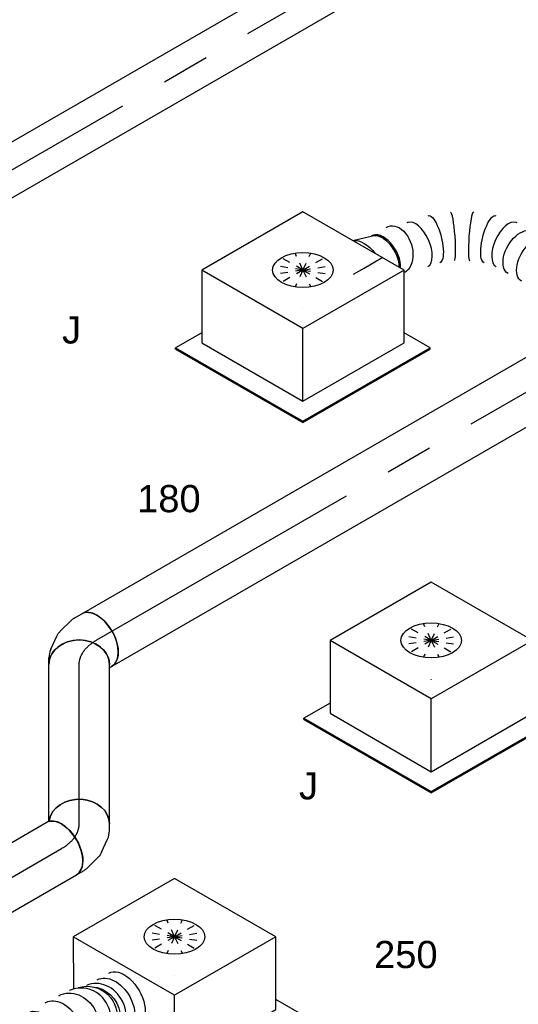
# Model space of a CAD drawing. Extents: x -238422 to 258194, y -34825 to 126331.
# Tile 101 of 239: x -19547 to -17898, y -23377 to -20121. Entities that reach past the tile are written whole.
import ezdxf
from ezdxf.enums import TextEntityAlignment as Align

# ---------------------------------------------------------------- set-up
doc = ezdxf.new("R2010")
doc.units = 0
doc.header["$LTSCALE"] = 50
doc.linetypes.add('CENTER2', pattern=[28.575, 19.05, -3.175, 3.175, -3.175])
doc.linetypes.add('STREEPJES', pattern=[0.1, 0.05, -0.05])
doc.layers.get('0').update_dxf_attribs({"linetype": 'CONTINUOUS'})
for name, color, linetype in [('WL524---_D', 153, 'CONTINUOUS'), ('WL524---_HARTLIJN', 8, 'CONTINUOUS'), ('WL570---_RETOUR', 112, 'CONTINUOUS'), ('WL570---_RETOUR_HL', 8, 'CONTINUOUS'), ('WL570---_RETOUR_RST', 2, 'CONTINUOUS'), ('WL570---_RETOUR_RST_HL', 1, 'CONTINUOUS'), ('WL570---_TOEVOER', 3, 'CONTINUOUS'), ('WL570---_TOEVOER_HL', 8, 'CONTINUOUS'), ('WL570---_TOEVOER_RST', 2, 'CONTINUOUS'), ('WL570---_TOEVOER_RST_HL', 1, 'CONTINUOUS'), ('WM570---_RETOUR_PR', 1, 'CONTINUOUS'), ('WM570---_RETOUR_RST_PR', 1, 'CONTINUOUS'), ('WM570---_TOEVOER_PR', 1, 'CONTINUOUS'), ('WM570---_TOEVOER_RST_PR', 1, 'CONTINUOUS')]:
    doc.layers.add(name, color=color, linetype=linetype)
doc.styles.add('BURO-018', font='ARIAL.TTF', dxfattribs={"height": 90})

# ---------------------------------------------------------------- blocks, each defined once
blk = doc.blocks.new('*U1411')
at = {"color": 0, "ltscale": 10}
for p, q in [((0, 100, 3228.4), (3478.3, 100, 3228.4)), ((0, -100, 3228.4), (3219.3, -100, 3228.4)), ((3450, -100, 3228.4), (3478.3, -100, 3228.4))]:
    blk.add_line(p, q, dxfattribs=at)
at = {"color": 8, "linetype": 'STREEPJES', "ltscale": 10}
blk.add_line((3428.4, -100, 3228.4), (3450, -100, 3228.4), dxfattribs=at)
at = {"color": 0, "ltscale": 10}
blk.add_ellipse((0, 0, 3228.4), major_axis=(0, 100), ratio=0.57735, start_param=3.141593, end_param=6.283185, dxfattribs=at)
at = {"color": 0, "ltscale": 10, "extrusion": (-1.04582e-16, -3.71854e-18, -1)}
blk.add_ellipse((3478.3, 0, 3228.4), major_axis=(0, 100), ratio=0.57735, start_param=0, end_param=3.141593, dxfattribs=at)
at = {"layer": 'WL570---_TOEVOER_HL', "linetype": 'CENTER2'}
blk.add_line((0, 0, 3228.4), (3478.3, 0, 3228.4), dxfattribs=at)
at = {"layer": 'WM570---_TOEVOER_PR', "color": 1, "style": 'BURO-018'}
blk.add_attdef('POSNR', text='', height=90, dxfattribs=at).set_placement((0, 0), align=Align.MIDDLE)
blk = doc.blocks.new('*U1412')
at = {"color": 0, "ltscale": 10}
for p, q in [((12.1, 16, 1290), (4094.4, 16, 1290)), ((14.6, -16, 1290), (4094.4, -16, 1290))]:
    blk.add_line(p, q, dxfattribs=at)
at = {"layer": 'WL524---_HARTLIJN', "linetype": 'CENTER2'}
blk.add_line((0, 0, 1290), (4109.4, 0, 1290), dxfattribs=at)
at = {"layer": 'WL524---_D', "color": 1, "style": 'BURO-018'}
blk.add_attdef('POSNR', text='', height=90, dxfattribs=at).set_placement((0, 0), align=Align.MIDDLE)
blk = doc.blocks.new('*U1612')
at = {"color": 0, "ltscale": 10}
for p, q in [((-225.4, 278.6, 5152.7), (-345.8, 70, 5152.7)), ((160.8, 278.6, 5152.7), (-225.4, 278.6, 5152.7)), ((-32.3, -55.9, 5152.7), (-225.4, 278.6, 5152.7)), ((354, -55.9, 5152.7), (160.8, 278.6, 5152.7)), ((-430.7, 95.5, 5152.7), (-428.7, 99, 5152.7)), ((-329, 99, 5152.7), (-428.7, 99, 5152.7)), ((-428.7, 99, 5152.7), (-185.8, -321.7, 5152.7)), ((-430.7, 95.5, 5152.7), (-187.8, -325.3, 5152.7)), ((-345.8, 70, 5152.7), (-152.7, -264.5, 5152.7)), ((-152.7, -264.5, 5152.7), (-32.3, -55.9, 5152.7)), ((354, -55.9, 5152.7), (-32.3, -55.9, 5152.7)), ((233.5, -264.5, 5152.7), (354, -55.9, 5152.7)), ((300.1, -321.7, 5152.7), (250.3, -235.5, 5152.7)), ((-152.7, -264.5, 5152.7), (233.5, -264.5, 5152.7)), ((-185.8, -321.7, 5152.7), (-187.8, -325.3, 5152.7)), ((-187.8, -325.3, 5152.7), (298, -325.3, 5152.7)), ((-185.8, -321.7, 5152.7), (300.1, -321.7, 5152.7)), ((298, -325.3, 5152.7), (300.1, -321.7, 5152.7))]:
    blk.add_line(p, q, dxfattribs=at)
at = {"color": 8, "linetype": 'STREEPJES', "ltscale": 10}
for q in [(-11.9, 172.6, 5152.7), (23.5, 182.1, 5152.7), (69.8, 172.6, 5152.7), (-26.8, 146.7, 5152.7), (114.6, 146.7, 5152.7), (-17.4, 111.4, 5152.7), (14, 76, 5152.7), (58.8, 50.1, 5152.7), (105.1, 40.7, 5152.7), (140.5, 50.1, 5152.7), (155.4, 76, 5152.7), (145.9, 111.4, 5152.7)]:
    blk.add_line((64.3, 111.4, 5152.7), q, dxfattribs=at)
at = {"color": 0, "ltscale": 10}
blk.add_ellipse((64.3, 111.4, 5152.7), major_axis=(86.6, -50), ratio=0.57735, dxfattribs=at)
at = {"layer": 'WL570---_TOEVOER_RST_HL', "linetype": 'CENTER2'}
blk.add_circle((0, 0, 5152.7), 0.075, dxfattribs=at)
at = {"layer": 'WL570---_TOEVOER_RST', "color": 1, "style": 'BURO-018'}
for tag in ['MC', 'Q']:
    blk.add_attdef(tag, text='', height=90, dxfattribs=at).set_placement((0, 0), align=Align.MIDDLE)
at = {"layer": 'WM570---_TOEVOER_RST_PR', "color": 1, "style": 'BURO-018'}
blk.add_attdef('POSNR', text='', height=90, dxfattribs=at).set_placement((0, 0), align=Align.MIDDLE)
blk = doc.blocks.new('*U1628')
at = {"color": 0, "ltscale": 10}
blk.add_line((13.5, 97.5, 5304.8), (77.2, 78.9, 5304.8), dxfattribs=at)
at = {"color": 0, "ltscale": 10, "extrusion": (2.67592e-17, -7.95482e-17, -1)}
for centre, major_axis, start_param, end_param in [((0, 0, 5304.8), (0, 100), 0.240153, 1.330644), ((0, 0, 5304.8), (0, 100), 0.240153, 1.330644), ((0, 0, 5304.8), (0, 100), 0.240153, 1.330644), ((69.6, 0, 5304.8), (0, 80), 0.166759, 2.352444), ((69.6, 0, 5304.8), (0, 80), 0.166759, 2.352444)]:
    blk.add_ellipse(centre, major_axis=major_axis, ratio=0.57735, start_param=start_param, end_param=end_param, dxfattribs=at)
at = {"layer": 'WL570---_TOEVOER_RST_HL', "linetype": 'CENTER2'}
for p, q in [((-40.4, 0, 5304.8), (0, 0, 5304.8)), ((0, 0, 5304.8), (69.6, 0, 5304.8))]:
    blk.add_line(p, q, dxfattribs=at)
blk.add_circle((69.6, 0, 5304.8), 0.075, dxfattribs=at)
at = {"layer": 'WM570---_TOEVOER_RST_PR', "color": 1, "style": 'BURO-018'}
blk.add_attdef('POSNR', text='', height=90, dxfattribs=at).set_placement((0, 0), align=Align.MIDDLE)
blk = doc.blocks.new('*U1630')
at = {"color": 0, "ltscale": 10}
for p, q in [((498.3, -0.7, 5265), (498.4, -0.7, 5265)), ((432.9, -38.5, 5265), (433, -38.4, 5265))]:
    blk.add_line(p, q, dxfattribs=at)
at = {"color": 0, "ltscale": 10, "extrusion": (7.43708e-18, -5.9805e-17, -1)}
for centre, major_axis, ratio, start_param, end_param in [((593.8, 198.8, 5265), (57.9, -57.3), 0.685945, 6.105086, 9.246679), ((501.2, 104.2, 5265), (55.4, -58.1), 0.313149, 6.256783, 9.398376), ((0, 0, 5265), (0, 80), 0.57735, 0, 3.141593), ((25.8, 0, 5265), (0, 80), 0.57735, 0, 3.141593), ((77.5, 0, 5265), (0, 80), 0.57735, 0, 3.141593), ((129.2, 0, 5265), (0, 80), 0.57735, 0, 3.141593), ((180.9, 0, 5265), (0, 80), 0.57735, 0, 3.141593), ((232.6, 0, 5265), (0, 80), 0.57735, 0, 3.141593), ((340.7, 11.6, 5265), (-22.6, 77), 0.313149, 0.026402, 3.167995)]:
    blk.add_ellipse(centre, major_axis=major_axis, ratio=ratio, start_param=start_param, end_param=end_param, dxfattribs=at)
at = {"color": 0, "ltscale": 10}
for centre, major_axis, ratio, start_param, end_param in [((616.5, 238.1, 5265), (69.3, -40), 0.57735, 3.859219, 6.283185), ((618.8, 242.1, 5265), (69.3, -40), 0.57735, 3.930741, 6.116426), ((539.4, 147.4, 5265), (65.1, -47), 0.497511, 3.191932, 6.232846), ((453, 65.5, 5265), (-45.3, 66.2), 0.106869, 0.008217, 3.133375), ((398.3, 33.9, 5265), (34.7, -72.4), 0.106869, 0.008217, 3.133375), ((539.4, 147.4, 5265), (65.1, -47), 0.497511, 6.232846, 6.333525), ((284.2, 0, 5265), (8.1, -79.9), 0.497511, 0.050339, 3.091253), ((284.2, 0, 5265), (8.1, -79.9), 0.497511, 6.232846, 6.333525)]:
    blk.add_ellipse(centre, major_axis=major_axis, ratio=ratio, start_param=start_param, end_param=end_param, dxfattribs=at)
at = {"layer": 'WM570---_TOEVOER_PR', "color": 1, "style": 'BURO-018'}
blk.add_attdef('POSNR', text='', height=90, dxfattribs=at).set_placement((0, 0), align=Align.MIDDLE)
blk = doc.blocks.new('*U1803')
at = {"color": 0, "ltscale": 10}
for p, q in [((-225.4, 278.6, 2035), (-311.9, 128.7, 2035)), ((160.8, 278.6, 2035), (-225.4, 278.6, 2035)), ((-32.3, -55.9, 2035), (-225.4, 278.6, 2035)), ((354, -55.9, 2035), (160.8, 278.6, 2035)), ((-152.7, -264.5, 2035), (-32.3, -55.9, 2035)), ((354, -55.9, 2035), (-32.3, -55.9, 2035)), ((233.5, -264.5, 2035), (354, -55.9, 2035)), ((-331, -77.2, 2035), (-187.8, -325.3, 2035)), ((-326.3, -78.3, 2035), (-185.8, -321.7, 2035)), ((-257.2, -83.4, 2035), (-152.7, -264.5, 2035)), ((300.1, -321.7, 2035), (250.3, -235.5, 2035)), ((-152.7, -264.5, 2035), (233.5, -264.5, 2035)), ((-185.8, -321.7, 2035), (-187.8, -325.3, 2035)), ((-187.8, -325.3, 2035), (298, -325.3, 2035)), ((-185.8, -321.7, 2035), (300.1, -321.7, 2035)), ((298, -325.3, 2035), (300.1, -321.7, 2035))]:
    blk.add_line(p, q, dxfattribs=at)
at = {"color": 8, "linetype": 'STREEPJES', "ltscale": 10}
for q in [(-11.9, 172.6, 2035), (23.5, 182.1, 2035), (69.8, 172.6, 2035), (-26.8, 146.7, 2035), (114.6, 146.7, 2035), (-17.4, 111.4, 2035), (14, 76, 2035), (58.8, 50.1, 2035), (105.1, 40.7, 2035), (140.5, 50.1, 2035), (155.4, 76, 2035), (145.9, 111.4, 2035)]:
    blk.add_line((64.3, 111.4, 2035), q, dxfattribs=at)
at = {"color": 0, "ltscale": 10}
blk.add_ellipse((64.3, 111.4, 2035), major_axis=(86.6, -50), ratio=0.57735, dxfattribs=at)
at = {"layer": 'WL570---_TOEVOER_RST_HL', "linetype": 'CENTER2'}
blk.add_circle((0, 0, 2035), 0.075, dxfattribs=at)
at = {"layer": 'WL570---_TOEVOER_RST', "color": 1, "style": 'BURO-018'}
for tag in ['MC', 'Q']:
    blk.add_attdef(tag, text='', height=90, dxfattribs=at).set_placement((0, 0), align=Align.MIDDLE)
at = {"layer": 'WM570---_TOEVOER_RST_PR', "color": 1, "style": 'BURO-018'}
blk.add_attdef('POSNR', text='', height=90, dxfattribs=at).set_placement((0, 0), align=Align.MIDDLE)
blk = doc.blocks.new('*U1804')
at = {"color": 0, "ltscale": 10}
for p, q in [((-225.4, 278.6, 3420.7), (-345.8, 70, 3420.7)), ((160.8, 278.6, 3420.7), (-225.4, 278.6, 3420.7)), ((-32.3, -55.9, 3420.7), (-225.4, 278.6, 3420.7)), ((354, -55.9, 3420.7), (160.8, 278.6, 3420.7)), ((-430.7, 95.5, 3420.7), (-428.7, 99, 3420.7)), ((-329, 99, 3420.7), (-428.7, 99, 3420.7)), ((-428.7, 99, 3420.7), (-185.8, -321.7, 3420.7)), ((-430.7, 95.5, 3420.7), (-187.8, -325.3, 3420.7)), ((-345.8, 70, 3420.7), (-152.7, -264.5, 3420.7)), ((-152.7, -264.5, 3420.7), (-32.3, -55.9, 3420.7)), ((354, -55.9, 3420.7), (-32.3, -55.9, 3420.7)), ((233.5, -264.5, 3420.7), (354, -55.9, 3420.7)), ((300.1, -321.7, 3420.7), (250.3, -235.5, 3420.7)), ((-152.7, -264.5, 3420.7), (233.5, -264.5, 3420.7)), ((-185.8, -321.7, 3420.7), (-187.8, -325.3, 3420.7)), ((-187.8, -325.3, 3420.7), (298, -325.3, 3420.7)), ((-185.8, -321.7, 3420.7), (300.1, -321.7, 3420.7)), ((298, -325.3, 3420.7), (300.1, -321.7, 3420.7))]:
    blk.add_line(p, q, dxfattribs=at)
at = {"color": 8, "linetype": 'STREEPJES', "ltscale": 10}
for q in [(-11.9, 172.6, 3420.7), (23.5, 182.1, 3420.7), (69.8, 172.6, 3420.7), (-26.8, 146.7, 3420.7), (114.6, 146.7, 3420.7), (-17.4, 111.4, 3420.7), (14, 76, 3420.7), (58.8, 50.1, 3420.7), (105.1, 40.7, 3420.7), (140.5, 50.1, 3420.7), (155.4, 76, 3420.7), (145.9, 111.4, 3420.7)]:
    blk.add_line((64.3, 111.4, 3420.7), q, dxfattribs=at)
at = {"color": 0, "ltscale": 10}
blk.add_ellipse((64.3, 111.4, 3420.7), major_axis=(86.6, -50), ratio=0.57735, dxfattribs=at)
at = {"layer": 'WL570---_RETOUR_RST_HL', "linetype": 'CENTER2'}
blk.add_circle((0, 0, 3420.7), 0.075, dxfattribs=at)
at = {"layer": 'WL570---_RETOUR_RST', "color": 1, "style": 'BURO-018'}
for tag in ['MC', 'Q']:
    blk.add_attdef(tag, text='', height=90, dxfattribs=at).set_placement((0, 0), align=Align.MIDDLE)
at = {"layer": 'WM570---_RETOUR_RST_PR', "color": 1, "style": 'BURO-018'}
blk.add_attdef('POSNR', text='', height=90, dxfattribs=at).set_placement((0, 0), align=Align.MIDDLE)
blk = doc.blocks.new('*U1894')
at = {"color": 0, "ltscale": 10}
for p, q in [((697.7, 522.8, 1210.6), (699.7, 525.8, 1210.6)), ((443, 517.4, 1210.6), (442.3, 516.3, 1210.6))]:
    blk.add_line(p, q, dxfattribs=at)
at = {"color": 0, "ltscale": 10, "extrusion": (-8.97074e-17, -5.17926e-17, -1)}
for centre, major_axis, ratio, start_param, end_param in [((661.6, 657.3, 1210.6), (-86.6, 50), 0.57735, 0, 3.141593), ((638.3, 616.8, 1210.6), (85.9, -51.2), 0.677843, 3.151158, 6.29275), ((584.1, 546.3, 1210.6), (5.3, 100.3), 0.992303, 5.417341, 8.558934), ((597.5, 553.5, 1210.6), (77.9, -62.8), 0.947739, 3.554307, 6.354436), ((553.9, 506.8, 1210.6), (-83.8, 54.6), 0.838131, 6.261695, 9.403287), ((497, 411, 1210.6), (-86.6, 50), 0.57735, 0, 3.141593), ((464.2, 354.2, 1210.6), (-86.6, 50), 0.57735, 0, 3.141593), ((431.4, 297.4, 1210.6), (-86.6, 50), 0.57735, 0, 3.141593), ((398.6, 240.5, 1210.6), (-86.6, 50), 0.57735, 0, 3.141593), ((366.1, 184.2, 1210.6), (81.4, -58.7), 0.497511, 3.191932, 6.333525), ((258.1, 81.9, 1210.6), (56.7, -82.8), 0.106869, 3.14981, 6.291403), ((189.6, 42.4, 1210.6), (-43.3, 90.4), 0.106869, 3.133375, 6.274968), ((47, 0, 1210.6), (10.1, -99.9), 0.497511, 6.232846, 9.374438)]:
    blk.add_ellipse(centre, major_axis=major_axis, ratio=ratio, start_param=start_param, end_param=end_param, dxfattribs=at)
at = {"color": 0, "ltscale": 10}
for centre, major_axis, ratio, start_param, end_param in [((614.9, 578.8, 1210.6), (-83.8, 54.6), 0.838131, 3.163083, 6.261695), ((572.8, 534.2, 1210.6), (77.9, -62.8), 0.947739, 0.071251, 3.070342), ((572.8, 534.2, 1210.6), (77.9, -62.8), 0.947739, 3.070342, 3.212844), ((587, 542.4, 1210.6), (-5.3, -100.3), 0.992303, 0.865844, 2.275748), ((528.5, 465.6, 1210.6), (85.9, -51.2), 0.677843, 0.009565, 3.132028), ((587, 542.4, 1210.6), (-5.3, -100.3), 0.992303, 0.64028, 0.865844), ((318.2, 130.3, 1210.6), (-69.2, 72.6), 0.313149, 3.167995, 6.256783), ((0, 0, 1210.6), (0, -100), 0.57735, 3.141593, 6.283185), ((117.7, 14.5, 1210.6), (28.3, -96.2), 0.313149, 3.167995, 6.256783), ((318.2, 130.3, 1210.6), (-69.2, 72.6), 0.313149, 3.11519, 3.167995), ((117.7, 14.5, 1210.6), (28.3, -96.2), 0.313149, 6.256783, 6.309588)]:
    blk.add_ellipse(centre, major_axis=major_axis, ratio=ratio, start_param=start_param, end_param=end_param, dxfattribs=at)
at = {"layer": 'WM570---_TOEVOER_PR', "color": 1, "style": 'BURO-018'}
blk.add_attdef('POSNR', text='', height=90, dxfattribs=at).set_placement((0, 0), align=Align.MIDDLE)
blk = doc.blocks.new('*U1897')
at = {"color": 0, "ltscale": 10}
for p, q in [((5.2, 100, 1772.2), (679.1, 100, 1772.2)), ((5.2, -100, 1772.2), (679.1, -100, 1772.2))]:
    blk.add_line(p, q, dxfattribs=at)
blk.add_ellipse((0, 0, 1772.2), major_axis=(0, 100), ratio=0.57735, start_param=3.320935, end_param=6.103843, dxfattribs=at)
at = {"color": 0, "ltscale": 10, "extrusion": (-1.04582e-16, -3.71854e-18, -1)}
blk.add_ellipse((679.1, 0, 1772.2), major_axis=(0, 100), ratio=0.57735, start_param=0, end_param=3.141593, dxfattribs=at)
at = {"layer": 'WL570---_TOEVOER_HL', "linetype": 'CENTER2'}
blk.add_line((0, 0, 1772.2), (679.1, 0, 1772.2), dxfattribs=at)
at = {"layer": 'WM570---_TOEVOER_PR', "color": 1, "style": 'BURO-018'}
blk.add_attdef('POSNR', text='', height=90, dxfattribs=at).set_placement((0, 0), align=Align.MIDDLE)
blk = doc.blocks.new('*U1898')
at = {"color": 0, "ltscale": 10}
for p, q in [((-67.6, 100, 2300.2), (-59.3, 100, 2300.2)), ((-59.3, 100, 2300.2), (-56.1, 100.9, 2300.2)), ((99.1, -28.3, 2300.2), (110.5, -8.6, 2300.2)), ((41.1, -76.5, 2300.2), (80, -49.2, 2300.2)), ((-27.6, -98.6, 2300.2), (23.1, -85, 2300.2)), ((-67.6, -100, 2300.2), (-38.5, -100, 2300.2))]:
    blk.add_line(p, q, dxfattribs=at)
at = {"color": 0, "ltscale": 10, "extrusion": (2.67592e-17, -7.95482e-17, -1)}
for centre, major_axis, ratio, start_param, end_param in [((23.9, 41.4, 2300.2), (-86.6, 50), 0.816497, 0.141226, 3.141593), ((-10.2, 9.6, 2300.2), (42.6, -91.2), 0.750739, 6.150885, 6.415485)]:
    blk.add_ellipse(centre, major_axis=major_axis, ratio=ratio, start_param=start_param, end_param=end_param, dxfattribs=at)
at = {"color": 0, "ltscale": 10}
for centre, major_axis, ratio, start_param, end_param in [((-67.6, 0, 2300.2), (0, 100), 0.57735, 3.141593, 6.283185), ((16.3, 28.2, 2300.2), (-74.4, 68.1), 0.803023, 2.966153, 3.317032), ((-46.1, 0, 2300.2), (13.1, -99.6), 0.646887, 6.198226, 6.368145)]:
    blk.add_ellipse(centre, major_axis=major_axis, ratio=ratio, start_param=start_param, end_param=end_param, dxfattribs=at)
at = {"layer": 'WL570---_TOEVOER_HL', "linetype": 'CENTER2'}
blk.add_ellipse((-149.2, 141.3, 2300.2), major_axis=(173.1, -99.9), ratio=0.57735, start_param=5.497787, end_param=6.283185, dxfattribs=at)
at = {"layer": 'WM570---_TOEVOER_PR', "color": 1, "style": 'BURO-018'}
blk.add_attdef('POSNR', text='', height=90, dxfattribs=at).set_placement((0, 0), align=Align.MIDDLE)
blk = doc.blocks.new('*U1899')
at = {"color": 0, "ltscale": 10}
for p, q in [((10.5, 100, 2367.8), (526.9, 100, 2367.8)), ((0, -100, 2367.8), (526.9, -100, 2367.8))]:
    blk.add_line(p, q, dxfattribs=at)
blk.add_ellipse((0, 0, 2367.8), major_axis=(0, 100), ratio=0.816497, start_param=3.141593, end_param=6.141959, dxfattribs=at)
at = {"color": 0, "ltscale": 10, "extrusion": (1.38725e-32, 9.05604e-17, -1)}
blk.add_ellipse((526.9, 0, 2367.8), major_axis=(0, 100), ratio=0.816497, start_param=0, end_param=3.141593, dxfattribs=at)
at = {"layer": 'WL570---_TOEVOER_HL', "linetype": 'CENTER2'}
blk.add_line((0, 0, 2367.8), (526.9, 0, 2367.8), dxfattribs=at)
at = {"layer": 'WM570---_TOEVOER_PR', "color": 1, "style": 'BURO-018'}
blk.add_attdef('POSNR', text='', height=90, dxfattribs=at).set_placement((0, 0), align=Align.MIDDLE)
blk = doc.blocks.new('*U1900')
at = {"color": 0, "ltscale": 10}
for p, q in [((-47.8, 100, 3180.6), (-25, 100, 3180.6)), ((2.6, 93.9, 3180.6), (45.7, 73.9, 3180.6)), ((62.1, 62.5, 3180.6), (99.1, 25.4, 3180.6)), ((105.9, 16.6, 3180.6), (120.4, -8.5, 3180.6)), ((-58.3, -100, 3180.6), (-57, -101.3, 3180.6)), ((-57, -101.3, 3180.6), (-52.8, -108.5, 3180.6))]:
    blk.add_line(p, q, dxfattribs=at)
for centre, major_axis, ratio, start_param, end_param in [((-47.8, 0, 3180.6), (0, 100), 0.816497, 3.141593, 6.283185), ((-32.6, 0, 3180.6), (-21.7, -98.5), 0.803023, 2.966153, 3.317032), ((23.1, -39.9, 3180.6), (79.7, 61.2), 0.646887, 6.198226, 6.368145)]:
    blk.add_ellipse(centre, major_axis=major_axis, ratio=ratio, start_param=start_param, end_param=end_param, dxfattribs=at)
at = {"color": 0, "ltscale": 10, "extrusion": (1.2326e-32, 9.05604e-17, -1)}
blk.add_ellipse((-3.3, -13.6, 3180.6), major_axis=(57.7, 82.5), ratio=0.750739, start_param=6.150885, end_param=6.415485, dxfattribs=at)
at = {"color": 0, "ltscale": 10, "extrusion": (-6.16298e-33, 9.05604e-17, -1)}
blk.add_ellipse((33.8, -58.5, 3180.6), major_axis=(86.6, 50), ratio=0.57735, start_param=0, end_param=3.141593, dxfattribs=at)
at = {"layer": 'WL570---_TOEVOER_HL', "linetype": 'CENTER2', "extrusion": (1.38725e-32, 9.05604e-17, -1)}
blk.add_ellipse((-47.8, -199.9, 3180.6), major_axis=(0, -199.9), ratio=0.57735, start_param=3.141593, end_param=3.926991, dxfattribs=at)
at = {"layer": 'WM570---_TOEVOER_PR', "color": 1, "style": 'BURO-018'}
blk.add_attdef('POSNR', text='', height=90, dxfattribs=at).set_placement((0, 0), align=Align.MIDDLE)
blk = doc.blocks.new('*U1908')
at = {"color": 0, "ltscale": 10}
for p, q in [((0, 80, 5009.8), (3794.9, 80, 5009.8)), ((0, -80, 5009.8), (3794.9, -80, 5009.8))]:
    blk.add_line(p, q, dxfattribs=at)
at = {"color": 0, "ltscale": 10, "extrusion": (2.67592e-17, -7.95482e-17, -1)}
blk.add_ellipse((3794.9, 0, 5009.8), major_axis=(0, 80), ratio=0.57735, start_param=0, end_param=3.141593, dxfattribs=at)
at = {"layer": 'WL570---_RETOUR_HL', "linetype": 'CENTER2'}
blk.add_line((0, 0, 5009.8), (3794.9, 0, 5009.8), dxfattribs=at)
at = {"layer": 'WM570---_RETOUR_PR', "color": 1, "style": 'BURO-018'}
blk.add_attdef('POSNR', text='', height=90, dxfattribs=at).set_placement((0, 0), align=Align.MIDDLE)

msp = doc.modelspace()

# ---------------------------------------------------------------- block references
at = {"layer": 'WL524---_D', "rotation": 29.99999999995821}
msp.add_blockref('*U1412', (-18532.76469, -23817.84283, -1290.02124), dxfattribs=at)
at = {"layer": 'WL570---_RETOUR', "rotation": 29.99999999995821}
msp.add_blockref('*U1908', (-20030.28314, -20881.36533, -5009.81484), dxfattribs=at)
at = {"layer": 'WL570---_RETOUR_RST'}
ref = msp.add_blockref('*U1804', (-18186.28207, -22302.02949, -3420.71464), dxfattribs=dict(at, rotation=29.99999999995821))
ref.add_attrib('Q', '250', dxfattribs={"color": 1, "height": 90, "style": 'BURO-018'}).set_placement((-17590.55353, -22673.53544), align=Align.MIDDLE)
ref.add_attrib('MC', 'F', dxfattribs={"color": 1, "height": 90, "style": 'BURO-018'}).set_placement((-17590.55353, -21930.52355), align=Align.MIDDLE)
at = {"layer": 'WL570---_TOEVOER'}
for name, p, rotation in [('*U1411', (-19291.40213, -22171.63519, -3228.39898), 29.99999999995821), ('*U1630', (-17691.01685, -21007.1155, -5264.98995), 150.0000000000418), ('*U1900', (-19349.95057, -22205.43815, -3180.59438), 90), ('*U1899', (-19349.95057, -22780.162, -2367.81211), 90), ('*U1898', (-19349.95057, -22827.9666, -2300.2062), 29.99999999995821), ('*U1897', (-19996.62312, -23201.32317, -1772.20027), 29.99999999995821), ('*U1894', (-20103.60883, -23598.42655, -1210.61129), 330.0000000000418)]:
    msp.add_blockref(name, p, dxfattribs=dict(at, rotation=rotation))
at = {"layer": 'WL570---_TOEVOER_RST'}
ref = msp.add_blockref('*U1612', (-18610.48308, -21077.32103, -5152.71396), dxfattribs=dict(at, rotation=29.99999999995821))
ref.add_attrib('Q', '180', dxfattribs={"color": 1, "height": 90, "style": 'BURO-018'}).set_placement((-19053.27699, -21704.47416), align=Align.MIDDLE)
ref.add_attrib('MC', 'J', dxfattribs={"color": 1, "height": 90, "style": 'BURO-018'}).set_placement((-19375.01057, -21147.21524), align=Align.MIDDLE)
at = {"layer": 'WL570---_TOEVOER_RST', "rotation": 29.99999999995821}
msp.add_blockref('*U1628', (-18408.25054, -20942.19084, -5304.84576), dxfattribs=at)
at = {"layer": 'WL570---_TOEVOER_RST'}
ref = msp.add_blockref('*U1803', (-19034.74714, -23281.8618, -2035.02251), dxfattribs=dict(at, rotation=29.99999999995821))
ref.add_attrib('Q', '250', dxfattribs={"color": 1, "height": 90, "style": 'BURO-018'}).set_placement((-18270.21965, -23211.96758), align=Align.MIDDLE)
ref.add_attrib('MC', 'J', dxfattribs={"color": 1, "height": 90, "style": 'BURO-018'}).set_placement((-18591.95323, -22654.70867), align=Align.MIDDLE)

doc.saveas('drawing.dxf')
